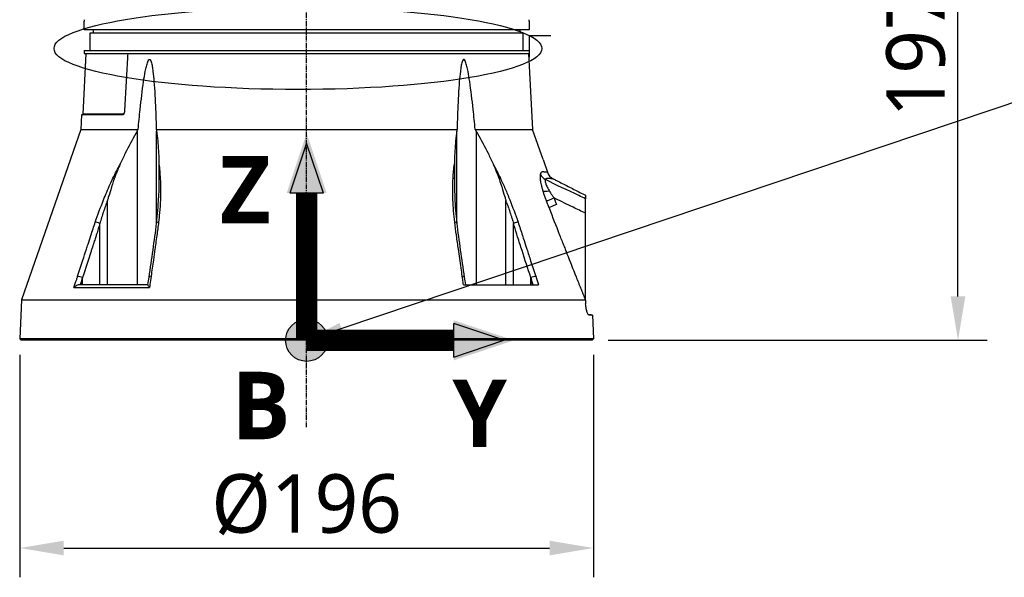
# Model space of a CAD drawing. Header units: millimetres. Extents: x 0 to 5219, y 0 to 2970.
# Tile 48 of 228: x 1949 to 2286, y 660 to 850. Entities that reach past the tile are written whole.
import ezdxf

# ---------------------------------------------------------------- set-up
doc = ezdxf.new("R2010")
doc.units = ezdxf.units.MM
doc.header["$LTSCALE"] = 0.2
doc.linetypes.add('CENTER2', pattern=[1.125, 0.75, -0.125, 0.125, -0.125])
for name, color, linetype in [('02_Center Line', 1, 'CENTER2'), ('07_Special Line2', 76, 'Continuous'), ('12_Before Rev.Num.', 5, 'Continuous'), ('13_After Rev.Num.', 6, 'Continuous')]:
    doc.layers.add(name, color=color, linetype=linetype)
doc.layers.add('14_Mark', color=7, linetype='Continuous', true_color=0xe03c31)
doc.styles.add('Rainbow-5.0 Style', font='malgunsl.ttf')
doc.dimstyles.new('Rainbow-5.0 Style', dxfattribs={"dimtxt": 4, "dimasz": 2.5, "dimexe": 1, "dimexo": 1, "dimgap": 1, "dimtad": 1, "dimdsep": 46, "dimtxsty": 'Rainbow-5.0 Style', "dimcen": 0, "dimclrd": 251, "dimclre": 251, "dimclrt": 7, "dimazin": 3, "dimtp": 0.1, "dimtm": 0.1, "dimtfac": 0.61, "dimtmove": 0, "dimatfit": 3, "dimfxl": 1, "dimlwd": -1, "dimlwe": -1, "dimarcsym": 1})
doc.dimstyles.new('Rainbow-5.0 Style$0', dxfattribs={"dimtxt": 4, "dimasz": 3, "dimexe": 2, "dimexo": 1, "dimgap": 0.8, "dimtad": 1, "dimzin": 9, "dimdsep": 46, "dimtxsty": 'Rainbow-5.0 Style', "dimcen": 0, "dimclrd": 251, "dimclre": 251, "dimclrt": 256, "dimadec": 1, "dimazin": 0, "dimtp": 0.1, "dimtm": 0.1, "dimtfac": 0.61, "dimtmove": 0, "dimatfit": 3, "dimfxl": 1, "dimlwd": -1, "dimlwe": -1, "dimarcsym": 1})

# ---------------------------------------------------------------- blocks, each defined once
blk = doc.blocks.new('*D84')
at = {"color": 251, "linetype": 'ByBlock', "transparency": 16777216}
for p, q in [((1949.46, 735.9), (1949.46, 659.95)), ((2145.46, 735.9), (2145.46, 659.95)), ((1964.46, 669.95), (2130.46, 669.95))]:
    blk.add_line(p, q, dxfattribs=at)
at = {"color": 251, "transparency": 16777216}
for points in [[(1964.46, 672.45), (1964.46, 667.45), (1949.46, 669.95)], [(2130.46, 672.45), (2130.46, 667.45), (2145.46, 669.95)]]:
    blk.add_solid(points, dxfattribs=at)
at = {"layer": 'Defpoints', "color": 0, "transparency": 16777216}
for p in [(1949.46, 740.9), (2145.46, 740.9), (2145.46, 669.95)]:
    blk.add_point(p, dxfattribs=at)
at = {"transparency": 16777216, "insert": (2047.46, 684.73), "char_height": 20, "attachment_point": 5, "style": 'Rainbow-5.0 Style'}
blk.add_mtext('%%c196', dxfattribs=at)
blk = doc.blocks.new('*D93')
at = {"color": 251, "linetype": 'ByBlock', "transparency": 16777216}
for p, q in [((2131.07, 937.9), (2279.94, 937.9)), ((2269.94, 755.9), (2269.94, 922.9)), ((2150.46, 740.9), (2279.94, 740.9))]:
    blk.add_line(p, q, dxfattribs=at)
at = {"color": 251, "transparency": 16777216}
for points in [[(2267.44, 922.9), (2272.44, 922.9), (2269.94, 937.9)], [(2267.44, 755.9), (2272.44, 755.9), (2269.94, 740.9)]]:
    blk.add_solid(points, dxfattribs=at)
at = {"layer": 'Defpoints', "color": 0, "transparency": 16777216}
for p in [(2126.07, 937.9), (2269.94, 937.9), (2145.46, 740.9)]:
    blk.add_point(p, dxfattribs=at)
at = {"transparency": 16777216, "insert": (2255.55, 839.4), "char_height": 20, "attachment_point": 5, "rotation": 90, "style": 'Rainbow-5.0 Style'}
blk.add_mtext('197', dxfattribs=at)
blk = doc.blocks.new('A$C32c156e9')
for p, q in [((-76, 106), (-76, 109)), ((76, 109), (76, 106)), ((76, 106), (-76, 106)), ((-74, 105), (74, 105)), ((-74, 99), (-74, 105)), ((-72.87, 106), (-72.89, 105)), ((72.87, 106), (72.89, 105)), ((74, 99), (74, 105)), ((-75.38, 98), (-76.47, 77.19)), ((-76, 99), (76, 99)), ((-76, 99), (-76, 98)), ((-76, 98), (76, 98)), ((75.79, 98), (77.15, 72.03)), ((76, 99), (76, 98)), ((-76.89, 77), (-77.15, 72.03)), ((-62.9, 77), (-76.89, 77)), ((-62.56, 77.19), (-76.47, 77.19)), ((-77.15, 72.03), (-97.38, 13.79)), ((-77.15, 72.03), (-57.57, 72.03)), ((-57.95, 71.39), (-57.95, 19)), ((-51.36, 72.03), (51.36, 72.03)), ((-51.26, 40.02), (-51.26, 71.39)), ((51.26, 40.02), (51.26, 71.39)), ((57.57, 72.03), (77.15, 72.03)), ((57.95, 71.39), (57.95, 19)), ((80.73, 61.74), (77.15, 72.03)), ((80.73, 61.74), (82.22, 57.42)), ((-68.07, 19), (-68.07, 47.76)), ((68.07, 47.76), (68.1, 47.7)), ((68.07, 19), (68.07, 47.76)), ((95.28, 13.76), (95.29, 48.34)), ((-50.12, 45.46), (-50.12, 45.46)), ((-70.65, 19), (-70.65, 39.92)), ((70.65, 19), (70.65, 39.92)), ((-51.26, 35.22), (-51.26, 35.22)), ((51.26, 35.21), (51.26, 35.22)), ((88.34, 31.01), (88.34, 31.01)), ((90.28, 26.1), (90.28, 26.1)), ((-76.56, 19), (-76.56, 21.4)), ((76.56, 19), (76.56, 21.4)), ((-79.48, 17.99), (-53.7, 17.99)), ((-54.21, 19), (-77.45, 19)), ((53.55, 19), (79.15, 19)), ((-97.38, 13.79), (-98.02, 0.5)), ((-97.38, 13.79), (95.2, 13.79)), ((95.28, 13.75), (95.28, 12.43)), ((96.39, 8.67), (96.57, 8.66)), ((97.63, 8.62), (97.43, 8.63)), ((97.63, 8.62), (98.02, 0.5)), ((-98.02, 0.5), (-97.55, 0)), ((98.02, 0.5), (-98.02, 0.5)), ((97.55, 0), (-97.55, 0)), ((-42.71, 0), (-42.71, 0)), ((-42.6, 0), (-42.6, 0)), ((43.67, 0), (43.67, 0)), ((57.69, 0), (57.69, 0)), ((98.02, 0.5), (97.55, 0)), ((-45.61, 0), (-45.61, 0)), ((26.98, 0), (26.98, 0))]:
    blk.add_line(p, q)
for centre, radius, start, end in [((-76.67, 77.2), 0.2, 270.0011, 357.0001), ((86, 58.73), 4, 199.1531, 242.944)]:
    blk.add_arc(centre, radius, start, end)
for centre, major_axis, ratio, start_param, end_param in [((-62.73, 77.2), (0, 0.2), 0.818123, 4.618617, 4.660003), ((-65.04, 54.86), (-1.35, 0.65), 0.052115, 0.606922, 1.057336), ((-49.16, 54.86), (1.5, 0.1), 0.436719, 2.149999, 2.599873), ((49.16, 54.86), (-1.5, 0.09), 0.431477, 3.680016, 4.130429), ((65.27, 54.96), (1.1, 0.54), 0.051708, 5.11953, 5.637425), ((83.47, 58.05), (3.83, -1.16), 0.925248, 3.818786, 4.47978), ((84.3, 52.24), (-3.83, -1.16), 0.183199, 0.288362, 1.124417), ((13.17, 31.41), (34.91, -89.99), 0.592261, 1.515827, 1.522233), ((85.53, 48.67), (-3.73, -1.4), 0.081475, 4.967599, 6.002006), ((86.37, 46.4), (-3.7, -1.34), 0.092176, 4.968203, 6.008214), ((-71.03, 39.88), (-1.42, 0.49), 0.108063, 4.48468, 5.706473), ((-49.77, 39.88), (-1.49, 0.17), 0.323016, 5.32621, 6.283185), ((49.77, 39.88), (1.49, 0.17), 0.323016, 0, 0.956975), ((71.03, 39.88), (-1.42, -0.49), 0.108063, 3.718305, 4.940203), ((-77.06, 21.37), (-1.43, 0.46), 0.133958, 4.39845, 5.717837), ((-52.35, 21.37), (-1.49, 0.21), 0.304914, 5.321029, 6.283185), ((52.35, 21.37), (1.49, 0.21), 0.304914, 0, 0.962156), ((77.06, 21.37), (-1.43, -0.46), 0.133958, 3.706941, 5.02644)]:
    blk.add_ellipse(centre, major_axis=major_axis, ratio=ratio, start_param=start_param, end_param=end_param)
for points, knots in [([(-76, 109.5), (-76, 109.5), (-76, 109.49), (-76, 109.47), (-76, 109.45), (-76, 109.43), (-76, 109.39), (-76, 109.36), (-76, 109.31), (-76, 109.26), (-76, 109.22), (-76, 109.16), (-76, 109.11), (-76, 109.07), (-76, 109.04), (-76, 109)], [0.5001155, 0.5001155, 0.5001155, 0.5001155, 0.6074687, 0.6074687, 0.6074687, 0.7149373, 0.7149373, 0.7149373, 0.8224074, 0.8224074, 0.8224074, 0.9298784, 0.9298784, 0.9298784, 1, 1, 1, 1]), ([(76, 109), (76, 109.06), (76, 109.11), (76, 109.17), (76, 109.22), (76, 109.27), (76, 109.31), (76, 109.36), (76, 109.39), (76, 109.42), (76, 109.45), (76, 109.48), (76, 109.49), (76, 109.5), (76, 109.5), (76, 109.5), (76, 109.5), (76, 109.5), (76, 109.5)], [0, 0, 0, 0, 0.1074687, 0.1074687, 0.1074687, 0.2149373, 0.2149373, 0.2149373, 0.3224073, 0.3224073, 0.3224073, 0.4298784, 0.4298784, 0.4298784, 0.5, 0.5, 0.5, 0.5001155, 0.5001155, 0.5001155, 0.5001155]), ([(-61.13, 98), (-61.21, 96.67), (-61.28, 95.34), (-61.36, 94.01), (-61.51, 91.35), (-61.67, 88.68), (-61.82, 86), (-61.97, 83.33), (-62.13, 80.65), (-62.28, 77.97)], [0.167015, 0.167015, 0.167015, 0.167015, 0.3333333, 0.3333333, 0.3333333, 0.6666667, 0.6666667, 0.6666667, 1, 1, 1, 1]), ([(-57.57, 72.03), (-57.35, 74.33), (-57.12, 76.6), (-56.53, 82.12), (-56.15, 85.32), (-55.53, 89.51), (-55.34, 90.69), (-55, 92.43), (-54.88, 93), (-54.61, 94.11), (-54.47, 94.64), (-54.18, 95.36), (-54.06, 95.62), (-53.88, 95.81), (-53.84, 95.85), (-53.75, 95.9), (-53.71, 95.91), (-53.63, 95.91), (-53.59, 95.9), (-53.51, 95.85), (-53.47, 95.81), (-53.3, 95.62), (-53.2, 95.36), (-52.96, 94.64), (-52.85, 94.11), (-52.65, 93), (-52.57, 92.43), (-52.35, 90.69), (-52.24, 89.51), (-51.89, 85.32), (-51.73, 82.12), (-51.5, 76.6), (-51.43, 74.33), (-51.36, 72.03)], [5.982106, 5.982106, 5.982106, 5.982106, 6.634304, 6.634304, 7.582061, 7.582061, 7.910092, 7.910092, 8.074107, 8.074107, 8.238122, 8.238122, 8.315339, 8.315339, 8.332718, 8.332718, 8.350096, 8.350096, 8.367475, 8.367475, 8.384853, 8.384853, 8.46207, 8.46207, 8.626085, 8.626085, 8.790101, 8.790101, 9.118131, 9.118131, 10.065889, 10.065889, 10.718087, 10.718087, 10.718087, 10.718087]), ([(57.57, 72.03), (57.35, 74.33), (57.12, 76.6), (56.53, 82.12), (56.15, 85.32), (55.53, 89.51), (55.34, 90.69), (55, 92.43), (54.88, 93), (54.61, 94.11), (54.47, 94.64), (54.18, 95.36), (54.06, 95.62), (53.88, 95.81), (53.84, 95.85), (53.75, 95.9), (53.71, 95.91), (53.63, 95.91), (53.59, 95.9), (53.51, 95.85), (53.47, 95.81), (53.3, 95.62), (53.2, 95.36), (52.96, 94.64), (52.85, 94.11), (52.65, 93), (52.57, 92.43), (52.35, 90.69), (52.24, 89.51), (51.89, 85.32), (51.73, 82.12), (51.5, 76.6), (51.43, 74.33), (51.36, 72.03)], [-10.718087, -10.718087, -10.718087, -10.718087, -10.065889, -10.065889, -9.118131, -9.118131, -8.790101, -8.790101, -8.626085, -8.626085, -8.46207, -8.46207, -8.384853, -8.384853, -8.367475, -8.367475, -8.350096, -8.350096, -8.332718, -8.332718, -8.315339, -8.315339, -8.238122, -8.238122, -8.074107, -8.074107, -7.910092, -7.910092, -7.582061, -7.582061, -6.634304, -6.634304, -5.982106, -5.982106, -5.982106, -5.982106]), ([(-62.28, 77.97), (-62.29, 77.86), (-62.31, 77.73), (-62.38, 77.49), (-62.43, 77.38), (-62.54, 77.2), (-62.61, 77.13), (-62.75, 77.02), (-62.83, 77), (-62.9, 77)], [-0.2992343, -0.2992343, -0.2992343, -0.2992343, -0.2640654, -0.2640654, -0.2263454, -0.2263454, -0.1886522, -0.1886522, -0.1510866, -0.1510866, -0.1510866, -0.1510866]), ([(-57.95, 71.39), (-58.1, 71.14), (-58.25, 70.89), (-59.64, 68.47), (-60.82, 66.21), (-62.54, 62.68), (-63.11, 61.46), (-63.67, 60.23)], [-6.98839, -6.98839, -6.98839, -6.98839, -6.901908, -6.901908, -6.146186, -6.146186, -5.758936, -5.758936, -5.758936, -5.758936]), ([(-51.26, 71.39), (-51.23, 71.14), (-51.19, 70.89), (-50.88, 68.47), (-50.69, 66.21), (-50.53, 62.68), (-50.49, 61.46), (-50.47, 60.23)], [10.331972, 10.331972, 10.331972, 10.331972, 10.418454, 10.418454, 11.174175, 11.174175, 11.561438, 11.561438, 11.561438, 11.561438]), ([(51.26, 71.39), (51.23, 71.14), (51.19, 70.89), (50.88, 68.47), (50.69, 66.21), (50.53, 62.68), (50.49, 61.47), (50.47, 60.24)], [-6.98839, -6.98839, -6.98839, -6.98839, -6.901908, -6.901908, -6.146186, -6.146186, -5.759883, -5.759883, -5.759883, -5.759883]), ([(57.95, 71.39), (58.1, 71.14), (58.25, 70.89), (59.64, 68.47), (60.82, 66.21), (62.54, 62.68), (63.11, 61.46), (63.67, 60.24)], [10.331972, 10.331972, 10.331972, 10.331972, 10.418454, 10.418454, 11.174175, 11.174175, 11.561016, 11.561016, 11.561016, 11.561016]), ([(-66.17, 55.35), (-65.77, 56.17), (-65.37, 57), (-64.95, 57.81), (-64.54, 58.62), (-64.11, 59.43), (-63.67, 60.23)], [0, 0, 0, 0, 0.499875, 0.499875, 0.499875, 1, 1, 1, 1]), ([(-63.67, 60.23), (-64.05, 59.4), (-64.42, 58.55), (-65.1, 56.86), (-65.44, 55.97), (-65.73, 55.11)], [0.0000001, 0.0000001, 0.0000001, 0.0000001, 0.2749921, 0.2749921, 0.5476443, 0.5476443, 0.5476443, 0.5476443]), ([(-50.47, 60.23), (-50.36, 59.43), (-50.28, 58.63), (-50.2, 57.81), (-50.13, 57), (-50.06, 56.18), (-50.01, 55.36)], [0, 0, 0, 0, 0.5005634, 0.5005634, 0.5005634, 1, 1, 1, 1]), ([(-50.47, 60.23), (-50.45, 59.4), (-50.45, 58.55), (-50.45, 56.86), (-50.45, 55.97), (-50.46, 55.12)], [-0.5445996, -0.5445996, -0.5445996, -0.5445996, -0.2712223, -0.2712223, -0.0000015, -0.0000015, -0.0000015, -0.0000015]), ([(50.01, 55.35), (50.06, 56.18), (50.13, 57), (50.2, 57.81), (50.28, 58.63), (50.36, 59.44), (50.47, 60.24)], [0, 0, 0, 0, 0.499876, 0.499876, 0.499876, 1, 1, 1, 1]), ([(50.47, 60.24), (50.45, 59.41), (50.45, 58.55), (50.45, 56.86), (50.45, 55.97), (50.46, 55.11)], [0.0000001, 0.0000001, 0.0000001, 0.0000001, 0.2754495, 0.2754495, 0.548569, 0.548569, 0.548569, 0.548569]), ([(63.67, 60.24), (64.05, 59.4), (64.42, 58.55), (65.1, 56.86), (65.43, 55.98), (65.73, 55.12)], [-0.542815, -0.542815, -0.542815, -0.542815, -0.2712747, -0.2712747, -0.0000024, -0.0000024, -0.0000024, -0.0000024]), ([(82.22, 57.42), (82.22, 57.42), (82.2, 57.42), (82.15, 57.42), (82.12, 57.42), (82.09, 57.42), (82.05, 57.43), (82.03, 57.43), (82.01, 57.43), (81.98, 57.43), (81.97, 57.43), (81.96, 57.43), (81.95, 57.43), (81.94, 57.43), (81.92, 57.43), (81.91, 57.43), (81.88, 57.43), (81.84, 57.43), (81.8, 57.44), (81.78, 57.44), (81.76, 57.44), (81.73, 57.44), (81.71, 57.44), (81.68, 57.44), (81.66, 57.44), (81.57, 57.44), (81.48, 57.44), (81.4, 57.45), (81.38, 57.45), (81.36, 57.45), (81.34, 57.45), (81.33, 57.45), (81.32, 57.45), (81.31, 57.45), (81.3, 57.45), (81.3, 57.45), (81.28, 57.46), (81.24, 57.46), (81.21, 57.46), (81.19, 57.47), (81.18, 57.47), (81.17, 57.47), (81.16, 57.47), (81.16, 57.47), (81.16, 57.47), (81.16, 57.47), (81.15, 57.47), (81.15, 57.47), (81.15, 57.47), (81.15, 57.47), (81.15, 57.47), (81.15, 57.47), (81.15, 57.47), (81.15, 57.47), (81.15, 57.47), (81.1, 57.48), (81.04, 57.49), (80.98, 57.49), (80.96, 57.5), (80.93, 57.5), (80.9, 57.5), (80.88, 57.51), (80.87, 57.51), (80.85, 57.51), (80.84, 57.51), (80.83, 57.51), (80.81, 57.51), (80.76, 57.51), (80.72, 57.51), (80.68, 57.51), (80.66, 57.51), (80.64, 57.51), (80.62, 57.51), (80.61, 57.51), (80.6, 57.51), (80.57, 57.51), (80.49, 57.5), (80.39, 57.48), (80.29, 57.44), (80.25, 57.42), (80.2, 57.38), (80.15, 57.34), (80.13, 57.32), (80.1, 57.3), (80.08, 57.28), (80.06, 57.25), (80.03, 57.22), (80.01, 57.2), (79.99, 57.16), (79.94, 57.08), (79.9, 56.99), (79.86, 56.91), (79.83, 56.82), (79.81, 56.74)], [0, 0, 0, 0, 0.125, 0.125, 0.125, 0.1875, 0.1875, 0.1875, 0.21875, 0.21875, 0.21875, 0.234375, 0.234375, 0.234375, 0.25, 0.25, 0.25, 0.3125, 0.3125, 0.3125, 0.34375, 0.34375, 0.34375, 0.375, 0.375, 0.375, 0.5, 0.5, 0.5, 0.53125, 0.53125, 0.53125, 0.546875, 0.546875, 0.546875, 0.5625, 0.5625, 0.5625, 0.59375, 0.59375, 0.59375, 0.609375, 0.609375, 0.609375, 0.6171875, 0.6171875, 0.6171875, 0.6196289, 0.6196289, 0.6196289, 0.6220703, 0.6220703, 0.6220703, 0.625, 0.625, 0.625, 0.6875, 0.6875, 0.6875, 0.71875, 0.71875, 0.71875, 0.734375, 0.734375, 0.734375, 0.75, 0.75, 0.75, 0.78125, 0.78125, 0.78125, 0.796875, 0.796875, 0.796875, 0.8125, 0.8125, 0.8125, 0.875, 0.875, 0.875, 0.90625, 0.90625, 0.90625, 0.921875, 0.921875, 0.921875, 0.9375, 0.9375, 0.9375, 0.96875, 0.96875, 0.96875, 0.9999999, 0.9999999, 0.9999999, 0.9999999]), ([(-72.19, 40.38), (-71.31, 42.91), (-70.39, 45.44), (-69.39, 47.94), (-68.68, 49.73), (-67.93, 51.52), (-67.14, 53.28), (-66.82, 53.98), (-66.5, 54.67), (-66.17, 55.35)], [0, 0, 0, 0, 0.499826, 0.499826, 0.499826, 0.858832, 0.858832, 0.858832, 1, 1, 1, 1]), ([(-65.73, 55.11), (-66.16, 53.9), (-66.54, 52.69), (-67.26, 50.36), (-67.53, 49.44), (-67.81, 48.54), (-67.87, 48.35), (-67.98, 48.03), (-68.03, 47.89), (-68.07, 47.76)], [0.0000003, 0.0000003, 0.0000003, 0.0000003, 0.385971, 0.385971, 0.7217999, 0.7217999, 0.8108706, 0.8108706, 0.8732307, 0.8732307, 0.8732307, 0.8732307]), ([(-50.46, 55.12), (-50.48, 53.93), (-50.5, 52.67), (-50.55, 50.32), (-50.58, 49.38), (-50.6, 48.68), (-50.6, 48.67), (-50.6, 48.67)], [-0.5643199, -0.5643199, -0.5643199, -0.5643199, -0.3213467, -0.3213467, -0.0964507, -0.0964507, -0.0954746, -0.0954746, -0.0954746, -0.0954746]), ([(-50.01, 55.36), (-49.98, 54.78), (-49.95, 54.19), (-49.93, 53.6), (-49.91, 52.99), (-49.9, 52.37), (-49.9, 51.75), (-49.89, 50.5), (-49.92, 49.25), (-49.98, 47.99), (-50.04, 46.52), (-50.13, 45.05), (-50.26, 43.57), (-50.35, 42.51), (-50.46, 41.44), (-50.58, 40.38)], [0, 0, 0, 0, 0.1198746, 0.1198746, 0.1198746, 0.2457225, 0.2457225, 0.2457225, 0.4973048, 0.4973048, 0.4973048, 0.7896386, 0.7896386, 0.7896386, 1, 1, 1, 1]), ([(50.58, 40.38), (50.29, 42.91), (50.09, 45.43), (49.98, 47.94), (49.87, 50.44), (49.86, 52.92), (50.01, 55.35)], [0, 0, 0, 0, 0.499739, 0.499739, 0.499739, 1, 1, 1, 1]), ([(50.46, 55.11), (50.48, 53.9), (50.5, 52.69), (50.55, 50.36), (50.58, 49.43), (50.6, 48.72), (50.6, 48.71), (50.6, 48.7)], [0.0000003, 0.0000003, 0.0000003, 0.0000003, 0.3859946, 0.3859946, 0.7222348, 0.7222348, 0.7268017, 0.7268017, 0.7268017, 0.7268017]), ([(65.73, 55.12), (66.14, 53.95), (66.55, 52.66), (67.27, 50.34), (67.53, 49.45), (67.82, 48.53), (67.88, 48.34), (67.98, 48.02), (68.03, 47.89), (68.07, 47.76)], [-0.5896878, -0.5896878, -0.5896878, -0.5896878, -0.3346623, -0.3346623, -0.1007953, -0.1007953, -0.0408483, -0.0408483, 0, 0, 0, 0]), ([(66.17, 55.36), (66.45, 54.78), (66.72, 54.19), (66.99, 53.6), (67.27, 52.99), (67.55, 52.37), (67.82, 51.75), (68.36, 50.5), (68.87, 49.25), (69.37, 47.99), (70.38, 45.47), (71.31, 42.93), (72.19, 40.38)], [0, 0, 0, 0, 0.1198668, 0.1198668, 0.1198668, 0.2457072, 0.2457072, 0.2457072, 0.4972778, 0.4972778, 0.4972778, 1, 1, 1, 1]), ([(79.81, 56.74), (79.8, 56.71), (79.79, 56.68), (79.79, 56.65), (79.76, 56.55), (79.75, 56.43), (79.73, 56.3), (79.72, 56.16), (79.72, 56.02), (79.72, 55.87), (79.72, 55.71), (79.73, 55.54), (79.74, 55.35), (79.74, 55.3), (79.75, 55.24), (79.76, 55.18), (79.77, 55.07), (79.78, 54.96), (79.79, 54.84), (79.8, 54.81), (79.8, 54.77), (79.81, 54.74), (79.84, 54.51), (79.88, 54.26), (79.93, 53.99), (79.98, 53.72), (80.04, 53.43), (80.11, 53.11), (80.18, 52.79), (80.27, 52.44), (80.37, 52.07), (80.46, 51.71), (80.57, 51.34), (80.69, 50.93)], [0, 0, 0, 0, 0.033073, 0.033073, 0.033073, 0.156472, 0.156472, 0.156472, 0.278858, 0.278858, 0.278858, 0.399242, 0.399242, 0.399242, 0.434783, 0.434783, 0.434783, 0.5, 0.5, 0.5, 0.518952, 0.518952, 0.518952, 0.640378, 0.640378, 0.640378, 0.763037, 0.763037, 0.763037, 0.88506, 0.88506, 0.88506, 1, 1, 1, 1]), ([(81.54, 54.87), (81.47, 54.77), (81.44, 54.63), (81.45, 54.44), (81.45, 54.25), (81.49, 54.05), (81.58, 53.74), (81.67, 53.44), (81.79, 53.12), (82, 52.67), (82.21, 52.22), (82.49, 51.69), (82.84, 51.11)], [0, 0, 0, 0, 0.25, 0.25, 0.25, 0.5, 0.5, 0.5, 0.75, 0.75, 0.75, 1, 1, 1, 1]), ([(84.18, 55.17), (84.18, 55.17), (84.18, 55.17), (84.18, 55.17), (84.18, 55.17), (84.17, 55.17), (84.15, 55.17), (84.14, 55.17), (84.12, 55.17), (84.1, 55.17), (84.1, 55.17), (84.1, 55.17), (84.1, 55.17), (84.08, 55.17), (84.06, 55.18), (84.03, 55.18), (84.02, 55.18), (84.01, 55.18), (84, 55.18), (83.98, 55.18), (83.97, 55.18), (83.95, 55.18), (83.94, 55.18), (83.94, 55.18), (83.93, 55.18), (83.92, 55.18), (83.91, 55.18), (83.89, 55.18), (83.88, 55.19), (83.86, 55.19), (83.85, 55.19), (83.82, 55.19), (83.79, 55.19), (83.75, 55.19), (83.72, 55.19), (83.69, 55.2), (83.65, 55.2), (83.63, 55.2), (83.61, 55.2), (83.59, 55.2), (83.58, 55.2), (83.56, 55.2), (83.55, 55.2), (83.52, 55.2), (83.48, 55.2), (83.45, 55.21), (83.41, 55.21), (83.38, 55.21), (83.35, 55.21), (83.34, 55.21), (83.32, 55.21), (83.31, 55.21), (83.29, 55.21), (83.27, 55.21), (83.25, 55.22), (83.22, 55.22), (83.2, 55.22), (83.17, 55.22), (83.17, 55.22), (83.16, 55.22), (83.15, 55.22), (83.14, 55.23), (83.12, 55.23), (83.11, 55.23), (83.09, 55.23), (83.07, 55.23), (83.05, 55.24), (83.05, 55.24), (83.05, 55.24), (83.05, 55.24), (83.01, 55.24), (82.97, 55.25), (82.93, 55.25), (82.92, 55.26), (82.9, 55.26), (82.88, 55.26), (82.85, 55.26), (82.82, 55.27), (82.79, 55.27), (82.79, 55.27), (82.79, 55.27), (82.78, 55.27), (82.75, 55.28), (82.72, 55.28), (82.68, 55.29), (82.66, 55.29), (82.65, 55.29), (82.63, 55.29), (82.56, 55.3), (82.49, 55.3), (82.43, 55.3), (82.43, 55.3), (82.43, 55.3), (82.42, 55.3), (82.39, 55.3), (82.34, 55.3), (82.29, 55.3), (82.26, 55.3), (82.23, 55.3), (82.2, 55.29), (82.17, 55.29), (82.15, 55.29), (82.11, 55.28), (82.06, 55.27), (82.03, 55.26), (82, 55.25), (81.98, 55.25), (81.97, 55.25), (81.96, 55.24), (81.96, 55.24), (81.95, 55.24), (81.95, 55.24), (81.95, 55.24), (81.94, 55.24), (81.94, 55.23), (81.88, 55.21), (81.83, 55.19), (81.78, 55.15), (81.76, 55.14), (81.74, 55.12), (81.72, 55.11), (81.65, 55.04), (81.59, 54.97), (81.54, 54.89), (81.54, 54.88), (81.54, 54.88), (81.54, 54.87)], [0.0000168, 0.0000168, 0.0000168, 0.0000168, 0.0203023, 0.0203023, 0.0203023, 0.0754814, 0.0754814, 0.0754814, 0.125, 0.125, 0.125, 0.1255, 0.1255, 0.1255, 0.170881, 0.170881, 0.170881, 0.1875, 0.1875, 0.1875, 0.2121861, 0.2121861, 0.2121861, 0.21875, 0.21875, 0.21875, 0.234375, 0.234375, 0.234375, 0.25, 0.25, 0.25, 0.2982721, 0.2982721, 0.2982721, 0.3445301, 0.3445301, 0.3445301, 0.375, 0.375, 0.375, 0.3939691, 0.3939691, 0.3939691, 0.4409288, 0.4409288, 0.4409288, 0.4846804, 0.4846804, 0.4846804, 0.5, 0.5, 0.5, 0.5276863, 0.5276863, 0.5276863, 0.5625, 0.5625, 0.5625, 0.5728198, 0.5728198, 0.5728198, 0.59375, 0.59375, 0.59375, 0.6233696, 0.6233696, 0.6233696, 0.625, 0.625, 0.625, 0.6683553, 0.6683553, 0.6683553, 0.6875, 0.6875, 0.6875, 0.7155288, 0.7155288, 0.7155288, 0.71875, 0.71875, 0.71875, 0.75, 0.75, 0.75, 0.7616806, 0.7616806, 0.7616806, 0.8097504, 0.8097504, 0.8097504, 0.8125, 0.8125, 0.8125, 0.84375, 0.84375, 0.84375, 0.859375, 0.859375, 0.859375, 0.875, 0.875, 0.875, 0.890625, 0.890625, 0.890625, 0.8984375, 0.8984375, 0.8984375, 0.9023437, 0.9023437, 0.9023437, 0.90625, 0.90625, 0.90625, 0.9375, 0.9375, 0.9375, 0.9500091, 0.9500091, 0.9500091, 0.9971279, 0.9971279, 0.9971279, 0.9999997, 0.9999997, 0.9999997, 0.9999997]), ([(95.29, 48.34), (94.52, 48.7), (93.76, 49.06), (92.99, 49.42), (89.17, 51.22), (85.35, 53.03), (81.54, 54.87)], [0, 0, 0, 0, 0.1670722, 0.1670722, 0.1670722, 0.9999999, 0.9999999, 0.9999999, 0.9999999]), ([(84.18, 55.17), (84.56, 54.98), (85.6, 54.45), (87.31, 53.58), (89.3, 52.56), (91.3, 51.55), (93.29, 50.53), (94.62, 49.86), (95.29, 49.52)], [0, 0, 0, 0, 0.101568, 0.28125, 0.460931, 0.640613, 0.820295, 1, 1, 1, 1]), ([(80.69, 50.93), (80.8, 50.58), (80.91, 50.22), (81.04, 49.85), (81.16, 49.47), (81.3, 49.09), (81.44, 48.68), (81.59, 48.28), (81.75, 47.85), (81.92, 47.41)], [0.0000089, 0.0000089, 0.0000089, 0.0000089, 0.3333333, 0.3333333, 0.3333333, 0.6666667, 0.6666667, 0.6666667, 1, 1, 1, 1]), ([(82.84, 51.11), (82.98, 50.88), (83.14, 50.61), (83.31, 50.35), (83.4, 50.22), (83.49, 50.08), (83.57, 49.95), (83.66, 49.81), (83.75, 49.67), (83.85, 49.52), (84.04, 49.25), (84.25, 48.94), (84.48, 48.61)], [0, 0, 0, 0, 0.328885, 0.328885, 0.328885, 0.5, 0.5, 0.5, 0.673833, 0.673833, 0.673833, 1, 1, 1, 1]), ([(-68.07, 47.76), (-68.54, 46.46), (-68.98, 45.16), (-69.84, 42.55), (-70.25, 41.24), (-70.65, 39.92)], [0, 0, 0, 0, 0.4162532, 0.4162532, 0.8334528, 0.8334528, 0.8334528, 0.8334528]), ([(68.3, 47.12), (68.38, 46.91), (68.46, 46.66), (68.61, 46.22), (68.69, 46), (68.75, 45.82), (68.8, 45.67), (68.83, 45.6), (68.85, 45.53), (68.87, 45.47), (68.89, 45.41), (68.89, 45.4), (68.92, 45.33), (69.03, 45.01), (69.13, 44.71), (69.23, 44.41), (69.28, 44.26), (69.33, 44.11), (69.38, 43.96), (69.43, 43.82), (69.48, 43.64), (69.52, 43.53), (69.59, 43.31), (69.68, 43.05), (69.77, 42.75), (69.87, 42.45), (69.96, 42.15), (70.1, 41.73), (70.16, 41.52), (70.22, 41.34), (70.27, 41.19), (70.29, 41.11), (70.31, 41.04), (70.33, 40.98), (70.35, 40.92), (70.35, 40.91), (70.38, 40.83), (70.48, 40.5), (70.56, 40.22), (70.65, 39.92)], [0.0000001, 0.0000001, 0.0000001, 0.0000001, 0.125, 0.125, 0.125, 0.1875, 0.1875, 0.1875, 0.21875, 0.21875, 0.21875, 0.25, 0.25, 0.25, 0.375, 0.375, 0.375, 0.4375, 0.4375, 0.4375, 0.5, 0.5, 0.5, 0.625, 0.625, 0.625, 0.75, 0.75, 0.75, 0.8125, 0.8125, 0.8125, 0.84375, 0.84375, 0.84375, 0.875, 0.875, 0.875, 1, 1, 1, 1]), ([(81.92, 47.41), (82.01, 47.17), (82.11, 46.93), (82.2, 46.68), (82.3, 46.44), (82.39, 46.19), (82.49, 45.95), (82.58, 45.7), (82.68, 45.45), (82.78, 45.2)], [0, 0, 0, 0, 0.3333333, 0.3333333, 0.3333333, 0.6666667, 0.6666667, 0.6666667, 1, 1, 1, 1]), ([(95.29, 43.37), (93.84, 44.07), (92.43, 44.76), (91.04, 45.43), (89, 46.42), (87.01, 47.38), (85.08, 48.32), (84.88, 48.42), (84.68, 48.52), (84.48, 48.61)], [0, 0, 0, 0, 0.3806895, 0.3806895, 0.3806895, 0.9413102, 0.9413102, 0.9413102, 1, 1, 1, 1]), ([(95.29, 49.52), (95.29, 49.52), (95.29, 49.51), (95.29, 49.49), (95.29, 49.48), (95.29, 49.45), (95.29, 49.42), (95.29, 49.38), (95.29, 49.34), (95.29, 49.29), (95.29, 49.29), (95.29, 49.29), (95.29, 49.29), (95.29, 49.23), (95.29, 49.17), (95.29, 49.11), (95.29, 49.08), (95.29, 49.06), (95.29, 49.02), (95.29, 48.99), (95.29, 48.95), (95.29, 48.89), (95.29, 48.8), (95.29, 48.66), (95.29, 48.34)], [0, 0, 0, 0, 0.167585, 0.167585, 0.167585, 0.335224, 0.335224, 0.335224, 0.5, 0.5, 0.5, 0.502873, 0.502873, 0.502873, 0.670529, 0.670529, 0.670529, 0.75, 0.75, 0.75, 0.838181, 0.838181, 0.838181, 1, 1, 1, 1]), ([(82.78, 45.2), (84.03, 41.98), (85.16, 39.07), (86.19, 36.46), (86.7, 35.16), (87.18, 33.94), (87.63, 32.79), (87.86, 32.21), (88.08, 31.66), (88.29, 31.12), (88.4, 30.85), (88.5, 30.59), (88.6, 30.33), (88.66, 30.2), (88.71, 30.08), (88.76, 29.95), (88.81, 29.82), (88.84, 29.74), (88.91, 29.57), (89.95, 26.94), (90.97, 24.37), (92.03, 21.71), (92.29, 21.05), (92.56, 20.38), (92.82, 19.72), (92.96, 19.39), (93.09, 19.06), (93.22, 18.73), (93.29, 18.56), (93.35, 18.4), (93.42, 18.23), (93.45, 18.15), (93.49, 18.07), (93.52, 17.98), (93.55, 17.9), (93.57, 17.84), (93.62, 17.73), (93.79, 17.3), (93.95, 16.91), (94.08, 16.58), (94.15, 16.41), (94.21, 16.26), (94.26, 16.12), (94.29, 16.05), (94.32, 15.98), (94.34, 15.92), (94.36, 15.89), (94.37, 15.86), (94.38, 15.83), (94.39, 15.8), (94.39, 15.79), (94.42, 15.74), (94.51, 15.52), (94.58, 15.32), (94.65, 15.16), (94.68, 15.07), (94.71, 15), (94.74, 14.93), (94.75, 14.89), (94.77, 14.86), (94.78, 14.83), (94.79, 14.8), (94.79, 14.8), (94.82, 14.74), (94.86, 14.63), (94.9, 14.54), (94.93, 14.45), (94.95, 14.41), (94.96, 14.37), (94.98, 14.34), (94.99, 14.3), (94.99, 14.3), (95.02, 14.24), (95.06, 14.13), (95.07, 14.1), (95.12, 14), (95.15, 13.91), (95.18, 13.84), (95.28, 13.75)], [0.0000016, 0.0000016, 0.0000016, 0.0000016, 0.25, 0.25, 0.25, 0.375, 0.375, 0.375, 0.4375, 0.4375, 0.4375, 0.46875, 0.46875, 0.46875, 0.484375, 0.484375, 0.484375, 0.5, 0.5, 0.5, 0.75, 0.75, 0.75, 0.8125, 0.8125, 0.8125, 0.84375, 0.84375, 0.84375, 0.859375, 0.859375, 0.859375, 0.8671875, 0.8671875, 0.8671875, 0.875, 0.875, 0.875, 0.90625, 0.90625, 0.90625, 0.921875, 0.921875, 0.921875, 0.9296875, 0.9296875, 0.9296875, 0.9335938, 0.9335938, 0.9335938, 0.9375, 0.9375, 0.9375, 0.953125, 0.953125, 0.953125, 0.9609375, 0.9609375, 0.9609375, 0.9648438, 0.9648438, 0.9648438, 0.96875, 0.96875, 0.96875, 0.9765625, 0.9765625, 0.9765625, 0.9804688, 0.9804688, 0.9804688, 0.984375, 0.984375, 0.984375, 0.9921875, 0.9921875, 0.9921875, 0.99842, 0.99842, 0.99842, 0.99842]), ([(-78.23, 21.86), (-77.64, 23.68), (-77.04, 25.51), (-76.45, 27.34), (-76.04, 28.6), (-75.63, 29.86), (-75.23, 31.12), (-75.04, 31.68), (-74.86, 32.25), (-74.68, 32.81), (-74.36, 33.79), (-74.04, 34.77), (-73.72, 35.75), (-73.22, 37.29), (-72.72, 38.84), (-72.19, 40.38)], [0, 0, 0, 0, 0.295731, 0.295731, 0.295731, 0.499995, 0.499995, 0.499995, 0.591463, 0.591463, 0.591463, 0.749983, 0.749983, 0.749983, 1, 1, 1, 1]), ([(-50.58, 40.38), (-50.76, 38.84), (-50.97, 37.29), (-51.19, 35.75), (-51.32, 34.84), (-51.45, 33.92), (-51.57, 33.01), (-51.66, 32.38), (-51.75, 31.75), (-51.84, 31.12), (-52.02, 29.89), (-52.19, 28.66), (-52.36, 27.43), (-52.63, 25.57), (-52.89, 23.72), (-53.15, 21.86)], [0, 0, 0, 0, 0.250016, 0.250016, 0.250016, 0.398143, 0.398143, 0.398143, 0.500005, 0.500005, 0.500005, 0.699072, 0.699072, 0.699072, 1, 1, 1, 1]), ([(53.15, 21.86), (53.02, 22.8), (52.88, 23.74), (52.75, 24.69), (52.45, 26.83), (52.15, 28.98), (51.84, 31.12), (51.62, 32.66), (51.4, 34.21), (51.19, 35.75), (51.17, 35.83), (51.16, 35.92), (51.15, 36), (50.95, 37.46), (50.75, 38.92), (50.58, 40.38)], [0, 0, 0, 0, 0.152677, 0.152677, 0.152677, 0.499986, 0.499986, 0.499986, 0.749983, 0.749983, 0.749983, 0.763385, 0.763385, 0.763385, 1, 1, 1, 1]), ([(72.19, 40.38), (72.72, 38.84), (73.22, 37.29), (73.72, 35.75), (74.08, 34.65), (74.44, 33.54), (74.8, 32.44), (74.94, 32), (75.08, 31.56), (75.23, 31.12), (75.66, 29.8), (76.08, 28.47), (76.51, 27.15), (77.09, 25.38), (77.66, 23.62), (78.23, 21.86)], [0, 0, 0, 0, 0.250019, 0.250019, 0.250019, 0.428779, 0.428779, 0.428779, 0.500005, 0.500005, 0.500005, 0.71439, 0.71439, 0.71439, 1, 1, 1, 1]), ([(-70.65, 39.92), (-70.84, 39.31), (-71.02, 38.7), (-71.38, 37.48), (-71.57, 36.87), (-71.89, 35.83), (-72.01, 35.46), (-72.31, 34.5), (-72.49, 33.96), (-72.9, 32.69), (-73.14, 31.97), (-73.44, 31.03), (-73.55, 30.7), (-73.62, 30.47), (-73.69, 30.28), (-74.66, 27.27), (-75.57, 24.46), (-76.5, 21.57), (-76.53, 21.49), (-76.56, 21.4)], [0, 0, 0, 0, 0.192031, 0.192031, 0.384909, 0.384909, 0.522423, 0.522423, 0.70214, 0.70214, 0.941762, 0.941762, 1.012905, 1.012905, 1.368312, 1.368312, 6.545985, 6.545985, 6.697091, 6.697091, 6.697091, 6.697091]), ([(76.56, 21.4), (75.56, 24.49), (74.56, 27.58), (73.57, 30.66), (73.07, 32.21), (72.56, 33.76), (72.07, 35.31), (71.66, 36.58), (71.28, 37.86), (70.89, 39.13), (70.81, 39.4), (70.73, 39.66), (70.65, 39.92)], [0, 0, 0, 0, 0.5, 0.5, 0.5, 0.750745, 0.750745, 0.750745, 0.957271, 0.957271, 0.957271, 1, 1, 1, 1]), ([(-79.48, 17.99), (-79.17, 18.94), (-78.87, 19.88), (-78.56, 20.82), (-78.45, 21.17), (-78.34, 21.51), (-78.23, 21.86)], [0, 0, 0, 0, 0.731791, 0.731791, 0.731791, 1, 1, 1, 1]), ([(-77.02, 19), (-76.97, 19.37), (-76.91, 19.79), (-76.81, 20.38), (-76.77, 20.61), (-76.67, 21.03), (-76.63, 21.17), (-76.59, 21.31)], [0.000001, 0.000001, 0.000001, 0.000001, 0.1122745, 0.1122745, 0.17648, 0.17648, 0.2367155, 0.2367155, 0.2367155, 0.2367155]), ([(-76.56, 21.4), (-76.56, 21.39), (-76.57, 21.37), (-76.58, 21.34), (-76.58, 21.32), (-76.59, 21.31)], [0, 0, 0, 0, 0.00568081, 0.00568081, 0.01137127, 0.01137127, 0.01137127, 0.01137127]), ([(-53.15, 21.86), (-53.28, 20.91), (-53.42, 19.97), (-53.55, 19.03), (-53.6, 18.68), (-53.65, 18.34), (-53.7, 17.99)], [0, 0, 0, 0, 0.731794, 0.731794, 0.731794, 1, 1, 1, 1]), ([(53.55, 19), (53.47, 19.61), (53.38, 20.21), (53.3, 20.82), (53.25, 21.17), (53.2, 21.51), (53.15, 21.86)], [0, 0, 0, 0, 0.637195, 0.637195, 0.637195, 1, 1, 1, 1]), ([(76.56, 21.4), (76.61, 21.25), (76.66, 21.1), (76.76, 20.65), (76.8, 20.42), (76.91, 19.83), (76.97, 19.38), (77.02, 19)], [0, 0, 0, 0, 0.0488335, 0.0488335, 0.0915095, 0.0915095, 0.1713664, 0.1713664, 0.1713664, 0.1713664]), ([(-77.45, 19), (-77.63, 19), (-77.82, 18.97), (-78.21, 18.86), (-78.41, 18.77), (-78.77, 18.58), (-78.93, 18.48), (-79.22, 18.25), (-79.36, 18.12), (-79.48, 18), (-79.48, 17.99), (-79.48, 17.99)], [0.000001, 0.000001, 0.000001, 0.000001, 0.0570155, 0.0570155, 0.1206061, 0.1206061, 0.1807381, 0.1807381, 0.239696, 0.239696, 0.2404159, 0.2404159, 0.2404159, 0.2404159]), ([(-53.7, 17.99), (-53.7, 17.99), (-53.7, 18), (-53.8, 18.12), (-53.88, 18.25), (-54.03, 18.48), (-54.09, 18.58), (-54.18, 18.77), (-54.21, 18.86), (-54.22, 18.93), (-54.22, 18.93), (-54.21, 18.94)], [-0.0007263, -0.0007263, -0.0007263, -0.0007263, 0, 0, 0.0594766, 0.0594766, 0.1201375, 0.1201375, 0.1842876, 0.1842876, 0.1946755, 0.1946755, 0.1946755, 0.1946755]), ([(96.39, 8.67), (96.38, 8.67), (96.38, 8.67), (96.27, 8.69), (96.15, 8.82), (95.91, 9.32), (95.78, 9.69), (95.57, 10.51), (95.47, 11.02), (95.35, 11.86), (95.31, 12.14), (95.28, 12.43)], [0.6897537, 0.6897537, 0.6897537, 0.6897537, 0.7040014, 0.7040014, 0.8899889, 0.8899889, 1.0759765, 1.0759765, 1.2524435, 1.2524435, 1.3381663, 1.3381663, 1.3381663, 1.3381663]), ([(97.63, 8.62), (97.63, 8.62), (97.54, 8.62), (97.28, 8.65), (97.17, 8.66), (96.88, 8.65), (96.73, 8.63), (96.57, 8.66)], [-1.174947, -1.174947, -1.174947, -1.174947, -0.604639, -0.604639, -0.322164, -0.322164, -0.000006, -0.000006, -0.000006, -0.000006]), ([(97.14, 8.68), (97.23, 8.68), (97.31, 8.66), (97.4, 8.64), (97.42, 8.64), (97.45, 8.63)], [-0.9843036, -0.9843036, -0.9843036, -0.9843036, -0.7195607, -0.7195607, -0.6060647, -0.6060647, -0.6060647, -0.6060647])]:
    blk.add_open_spline(points, degree=3, knots=knots)
for points in [[(-62.56, 77.19), (-62.56, 77.19), (-62.56, 77.19), (-62.56, 77.19)], [(-57.95, 71.39), (-57.83, 71.61), (-57.7, 71.82), (-57.57, 72.03)], [(-51.36, 72.03), (-51.33, 71.82), (-51.29, 71.61), (-51.26, 71.39)], [(51.36, 72.03), (51.33, 71.82), (51.29, 71.61), (51.26, 71.39)], [(57.95, 71.39), (57.83, 71.61), (57.7, 71.82), (57.57, 72.03)], [(63.67, 60.24), (64.54, 58.64), (65.37, 57.01), (66.17, 55.36)], [(-51.26, 40.06), (-50.93, 42.95), (-50.7, 45.83), (-50.6, 48.67)], [(50.6, 48.7), (50.7, 45.85), (50.92, 42.95), (51.26, 40.06)], [(84.48, 48.61), (84.57, 48.37), (84.76, 47.88), (85.04, 47.14), (85.22, 46.64), (85.31, 46.39)], [(-53.84, 21.58), (-52.96, 27.74), (-51.96, 33.92), (-51.26, 40.06)], [(51.26, 40.06), (51.96, 33.92), (52.96, 27.74), (53.84, 21.58)], [(-76.59, 21.31), (-76.84, 20.54), (-77.09, 19.77), (-77.33, 19)], [(-54.21, 18.94), (-54.09, 19.82), (-53.96, 20.7), (-53.84, 21.58)], [(53.84, 21.58), (53.96, 20.72), (54.08, 19.86), (54.21, 19)], [(77.33, 19), (77.07, 19.8), (76.82, 20.6), (76.56, 21.4)], [(78.23, 21.86), (78.54, 20.91), (78.85, 19.95), (79.15, 19)], [(96.28, 8.72), (96.56, 8.71), (96.85, 8.7), (97.14, 8.68)], [(96.33, 8.68), (96.61, 8.67), (96.88, 8.66), (97.15, 8.65)], [(97.42, 8.63), (97.49, 8.63), (97.56, 8.63), (97.63, 8.63)], [(97.63, 8.63), (97.63, 8.63), (97.63, 8.62), (97.63, 8.62)]]:
    blk.add_open_spline(points, degree=3)
at = {"layer": '02_Center Line', "ltscale": 11.288275}
blk.add_line((0, -29.71), (0, 322.2), dxfattribs=at)
blk = doc.blocks.new('A$C8cf810bf')
for q in [(9.58, 191.66), (16.95, 184.29)]:
    blk.add_line((9.58, 184.29), q)
blk.add_ellipse((14, 105.26), major_axis=(0, 83.3), ratio=0.168129)
blk = doc.blocks.new('A$Cc30e0e7f')
at = {"layer": '07_Special Line2'}
blk.add_hatch(color=256, dxfattribs=at).paths.add_polyline_path([(49.16, 0), (34.9, 4.75), (34.9, -4.75)])
at = {"layer": '12_Before Rev.Num.'}
blk.add_hatch(color=256, dxfattribs=at).paths.add_polyline_path([(0, 49.16), (-4.75, 34.9), (4.75, 34.9)])
at = {"layer": '14_Mark'}
h = blk.add_hatch(color=256, dxfattribs=at)
h.dxf.hatch_style = 1
h.paths.add_polyline_path([(5, 0, 1), (-5, 0, 1)])
at = {"layer": '07_Special Line2'}
for p, q in [((34.9, -3.96), (34.9, 3.96)), ((46.78, 0), (34.9, 3.96)), ((34.9, -3.96), (46.78, 0))]:
    blk.add_line(p, q, dxfattribs=at)
at = {"layer": '07_Special Line2', "const_width": 5}
blk.add_lwpolyline([(34.9, 0), (0, 0)], dxfattribs=at)
at = {"layer": '12_Before Rev.Num.'}
for p, q in [((0, 46.78), (-3.96, 34.9)), ((3.96, 34.9), (0, 46.78)), ((3.96, 34.9), (-3.96, 34.9))]:
    blk.add_line(p, q, dxfattribs=at)
at = {"layer": '12_Before Rev.Num.', "const_width": 5}
blk.add_lwpolyline([(0, 34.9), (0, 0)], dxfattribs=at)
at = {"layer": '14_Mark'}
blk.add_circle((0, 0), 5, dxfattribs=at)
at = {"layer": '07_Special Line2', "insert": (34.53, -17.31), "char_height": 16, "attachment_point": 4, "style": 'Rainbow-5.0 Style'}
blk.add_mtext('{\\fMalgun Gothic Semilight|b1|i0|c129|p50;Y}', dxfattribs=at)
at = {"layer": '12_Before Rev.Num.', "insert": (-20.59, 35.73), "char_height": 16, "attachment_point": 4, "style": 'Rainbow-5.0 Style'}
blk.add_mtext('{\\fMalgun Gothic Semilight|b1|i0|c129|p50;Z}', dxfattribs=at)
at = {"layer": '14_Mark', "insert": (-17.84, -15.46), "char_height": 16, "attachment_point": 4, "style": 'Rainbow-5.0 Style'}
blk.add_mtext('{\\fMalgun Gothic Semilight|b1|i0|c129|p50;B}', dxfattribs=at)

msp = doc.modelspace()

# ---------------------------------------------------------------- block references
msp.add_blockref('A$C32c156e9', (2047.458, 740.896))
at = {"xscale": 1.44, "yscale": 1.44, "zscale": 1.44}
msp.add_blockref('A$Cc30e0e7f', (2047.459, 740.896), dxfattribs=at)
at = {"layer": '13_After Rev.Num.', "rotation": 270}
msp.add_blockref('A$C8cf810bf', (1939.203, 854.558), dxfattribs=at)

# ---------------------------------------------------------------- dimensions: what is measured, and where the dimension line sits
dim = msp.add_linear_dim(base=(2269.944, 937.896), p1=(2145.458, 740.896), p2=(2126.073, 937.896), angle=90, dimstyle='Rainbow-5.0 Style$0', override={"dimscale": 5, "dimtol": 0, "dimlim": 0, "dimtp": 0.1, "dimtm": 0.1, "dimtfac": 0.61, "dimtdec": 2, "dimtolj": 0, "dimtzin": 8})
dim.commit()
dim.dimension.update_dxf_attribs({"geometry": '*D93', "text_midpoint": (2255.549, 839.396)})
dim = msp.add_linear_dim(base=(2145.458, 669.954), p1=(1949.458, 740.896), p2=(2145.458, 740.896), dimstyle='Rainbow-5.0 Style$0', override={"dimscale": 5, "dimpost": '%%c<>', "dimtol": 0, "dimlim": 0, "dimtp": 0.1, "dimtm": 0.1, "dimtfac": 0.61, "dimtdec": 2, "dimtolj": 0, "dimtzin": 8})
dim.commit()
dim.dimension.update_dxf_attribs({"geometry": '*D84', "text_midpoint": (2047.458, 684.729)})

# ---------------------------------------------------------------- leaders
msp.add_leader([(2047.458, 740.896), (2320.64, 832.836), (2333.14, 832.836)], dimstyle='Rainbow-5.0 Style', override={"dimscale": 5})

doc.saveas('drawing.dxf')
